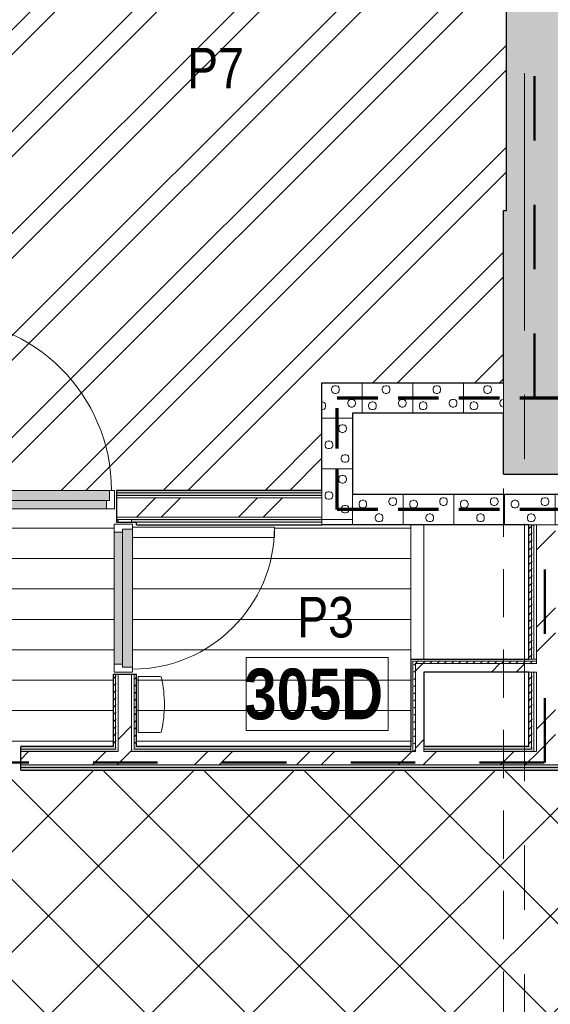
# Model space of a CAD drawing. Header units: millimetres. Extents: x -2764 to 55441, y -2158 to 22251.
# Tile 33 of 70: x 9512 to 12127, y 10702 to 15558. Entities that reach past the tile are written whole.
import ezdxf

# ---------------------------------------------------------------- set-up
doc = ezdxf.new("R2010")
doc.units = ezdxf.units.MM
for name, pattern in [('Dash', [635, 317.5, -317.5]), ('EST_Dash_2_1_', [300, 200, -100]), ('Grid Line 1_2_', [2222.5, 1270, -317.5, 317.5, -317.5]), ('Overhead', [396.875, 238.125, -158.75])]:
    doc.linetypes.add(name, pattern=pattern)
for name, color, linetype, lineweight in [('_Overhead_', 7, 'Overhead', 9), ('Common Edges', 7, 'Continuous', 9), ('Cut Pattern-3', 7, 'Continuous', 9), ('Doors', 7, 'Continuous', 9), ('Doors-2', 7, 'Continuous', 18), ('Generic Models', 7, 'Continuous', 9), ('Grids-1', 7, 'Grid Line 1_2_', 9), ('Plan Swing', 7, 'Continuous', 9), ('Room Tags', 7, 'Continuous', 9), ('Walls', 7, 'Continuous', 9), ('Walls-1', 7, 'Continuous', 25)]:
    doc.layers.add(name, color=color, linetype=linetype, lineweight=lineweight)
for name, color, linetype, lineweight, true_color in [('_Tuletõkketsoon', 1, 'Dash', 50, 0xff0000), ('Color Fill-2', 9, 'Continuous', 9, 0x808080), ('Color Fill-3', 7, 'Continuous', 9, 0xc0c040), ('Color Fill-4', 7, 'Continuous', 9, 0xab8450), ('Cut Pattern-1', 7, 'Continuous', 25, 0x787878), ('Cut Pattern-2', 7, 'Continuous', 9, 0x787878), ('Doors-1', 7, 'Continuous', 9, 0x7da2b7), ('Doors-3', 7, 'Continuous', 9, 0x646464), ('Room Tags-1', 7, 'Continuous', 9, 0x800000), ('SMA_Tuletõkkesektsioon', 1, 'EST_Dash_2_1_', 70, 0xff0000)]:
    doc.layers.add(name, color=color, linetype=linetype, lineweight=lineweight, true_color=true_color)
doc.styles.add('Swis721 Cn BT_1', font='swissc.ttf', dxfattribs={"height": 200})
doc.styles.add('Swis721 Cn BT_B', font='swisscb.ttf', dxfattribs={"height": 250})
pattern_1 = [(45, (0, 0), (0, 35.35534), [25, -25])]
pattern_2 = [(45, (0, 0), (-251.447, 251.447), []), (45, (0, 381), (-251.447, 251.447), [])]
pattern_3 = [(0, (0, 0), (0, 150), [])]

# ---------------------------------------------------------------- blocks, each defined once
blk = doc.blocks.new('SMA_D01_ 1-poolne - SU-P-10- 900x2100 3 korrus-2368595-3 Korruse põrandate  plaan')
at = {"layer": 'Doors-1'}
for points in [[(-175.3, 5.5), (-400, 5.5), (-400, -34.5), (400, -34.5), (400, 5.5), (375, 5.5)], [(-277.2, -34.5), (-415, -34.5), (-415, -84.5), (415, -84.5), (415, -34.5), (-175.3, -34.5)]]:
    blk.add_hatch(color=256, dxfattribs=at).paths.add_polyline_path(points, flags=0)
at = {"layer": 'Doors'}
for p, q in [((-400, 5.5), (400, 5.5)), ((400, -34.5), (-400, -34.5)), ((-415, -84.5), (375, -84.5))]:
    blk.add_line(p, q, dxfattribs=at)
at = {"layer": 'Doors-2'}
for p, q in [((-440, -84.5), (-440, 5.5)), ((-440, 5.5), (-400, 5.5)), ((-400, 5.5), (-400, -34.5)), ((400, -34.5), (400, 5.5)), ((400, 5.5), (440, 5.5)), ((440, 5.5), (440, -84.5)), ((-415, -34.5), (-415, -84.5)), ((-400, -34.5), (-415, -34.5)), ((415, -34.5), (400, -34.5)), ((415, -84.5), (415, -34.5)), ((-415, -84.5), (-440, -84.5)), ((375, -84.5), (425, -84.5)), ((375, -934.5), (375, -84.5)), ((425, -84.5), (425, -934.5)), ((440, -84.5), (425, -84.5)), ((425, -934.5), (375, -934.5))]:
    blk.add_line(p, q, dxfattribs=at)
at = {"layer": 'Plan Swing'}
blk.add_arc((425, -84.5), 850, 180, 270, dxfattribs=at)
blk = doc.blocks.new('SMA_D01_ 1-poolne - SU-P-04 - 750x2100-1929738-3 Korruse põrandate  plaan')
at = {"layer": 'Doors-3'}
for points in [[(325, 52), (-325, 52), (-325, 12), (325, 12)], [(340, -38), (340, 12), (-340, 12), (-340, -38), (325, -38)]]:
    blk.add_hatch(color=256, dxfattribs=at).paths.add_polyline_path(points, flags=0)
at = {"layer": 'Doors'}
for p, q in [((-325, 52), (325, 52)), ((325, 12), (-325, 12)), ((-340, -38), (300, -38))]:
    blk.add_line(p, q, dxfattribs=at)
at = {"layer": 'Doors-2'}
for p, q in [((-365, -38), (-365, 52)), ((-365, 52), (-325, 52)), ((-325, 52), (-325, 12)), ((325, 12), (325, 52)), ((325, 52), (365, 52)), ((365, 52), (365, -38)), ((-340, 12), (-340, -38)), ((-325, 12), (-340, 12)), ((340, 12), (325, 12)), ((340, -38), (340, 12)), ((-340, -38), (-365, -38)), ((300, -38), (350, -38)), ((300, -738), (300, -38)), ((350, -38), (350, -738)), ((365, -38), (350, -38)), ((350, -738), (300, -738))]:
    blk.add_line(p, q, dxfattribs=at)
at = {"layer": 'Plan Swing'}
blk.add_arc((350, -38), 700, 180, 270, dxfattribs=at)
blk = doc.blocks.new('Mediclinics_Steel paper towel CZ folds dispenser_DT0106x - DT0106C-1389350-3 Korruse põrandate  plaan')
at = {"layer": 'Generic Models'}
for p, q in [((10095, 12180.1), (10095, 12315.6)), ((10204.4, 12317.6), (10097, 12317.6)), ((10095, 12180.1), (10095, 12044.6)), ((10204.4, 12042.6), (10097, 12042.6))]:
    blk.add_line(p, q, dxfattribs=at)
for centre, radius, start, end in [((10097, 12315.6), 2, 90, 180), ((10204.4, 12310.6), 7, 11.8922, 90), ((9584.5, 12180.1), 640.5, 0.0044, 11.8922), ((9584.5, 12180.2), 640.5, 348.1078, 359.9956), ((10097, 12044.6), 2, 180, 270), ((10204.4, 12049.6), 7, 270, 348.1078)]:
    blk.add_arc(centre, radius, start, end, dxfattribs=at)
blk = doc.blocks.new('1_0 Room Tag - 2_5mm Nr-411650-3 Korruse põrandate  plaan')
at = {"layer": 'Room Tags'}
for p, q in [((3.5, 1.8), (-3.5, 1.8)), ((-3.5, 1.8), (-3.5, -1.8)), ((3.5, 1.8), (3.5, -1.8)), ((3.5, -1.8), (-3.5, -1.8))]:
    blk.add_line(p, q, dxfattribs=at)

msp = doc.modelspace()

# ---------------------------------------------------------------- hatches: boundary and pattern name
at = {"layer": 'Color Fill-2'}
h = msp.add_hatch(dxfattribs=at)
h.set_pattern_fill('FP_38', color=256, style=0, pattern_type=2)
h.set_pattern_definition(pattern_3)
h.paths.add_polyline_path([(8526.8, 11915.1), (8526.8, 11947.1), (9506.8, 11947.1), (9506.8, 11915.1), (9516.8, 11915.1), (9516.8, 11973.1), (9971.8, 11973.1), (9971.8, 12329.6), (10029.8, 12329.6), (10029.8, 12339.6), (9977.8, 12339.6), (9977.8, 13069.6), (10029.8, 13069.6), (10029.8, 13079.6), (9989.3, 13079.6), (9989.3, 13151.6), (9979.3, 13151.6), (9979.3, 13146.1), (9099.3, 13146.1), (9099.3, 13151.6), (9089.3, 13151.6), (9089.3, 13067.1), (8945.3, 13067.1), (8945.3, 13151.6), (8935.3, 13151.6), (8934.6, 13146.1), (8055.3, 13146.1), (8055.3, 13151.6), (8045.3, 13151.6), (8045.3, 13079.6), (7994.8, 13079.6), (7995, 13069.6), (8046.8, 13069.6), (8046.8, 12339.6), (7994.8, 12339.6), (7994.8, 12329.6), (8052.8, 12329.6), (8052.8, 11973.1), (8516.8, 11973.1), (8516.8, 11915.1)], flags=0)
h = msp.add_hatch(dxfattribs=at)
h.set_pattern_fill('FP_38', color=256, style=0, pattern_type=2)
h.set_pattern_definition(pattern_3)
h.paths.add_polyline_path([(10087.8, 11973.1), (11439.5, 11973.1), (11439.5, 13067.1), (10087.8, 13067.1), (10087.8, 13079.6), (10029.8, 13079.6), (10029.8, 13069.6), (10067.8, 13069.6), (10067.8, 13054.6), (10767.8, 13054.6), (10767.8, 13004.6), (10067.8, 13004.6), (10067.8, 12339.6), (10029.8, 12339.6), (10029.8, 12329.6), (10087.8, 12329.6), (10087.8, 11983.1)], flags=0)
at = {"layer": 'Color Fill-3'}
h = msp.add_hatch(dxfattribs=at)
h.set_pattern_fill('FP_3', color=256, style=0, pattern_type=2)
h.set_pattern_definition(pattern_2)
h.paths.add_polyline_path([(9099.3, 13151.6), (9099.3, 13236.1), (9089.3, 13236.1), (9089.3, 13151.6)], flags=0)
h.paths.add_polyline_path([(9979.3, 13151.6), (9989.3, 13151.6), (9989.3, 13236.1), (11001.8, 13236.1), (11001.8, 13767.1), (11896.3, 13767.1), (11896.3, 14616.3), (11911.8, 14616.3), (11911.8, 17811.9), (9101.8, 17811.9), (9101.8, 13236.1), (9114.3, 13236.1), (9114.3, 14086.1), (9164.3, 14086.1), (9164.3, 13236.1), (9979.3, 13236.1), (9979.3, 13186.1)], flags=0)
at = {"layer": 'Color Fill-4'}
h = msp.add_hatch(dxfattribs=at)
h.set_pattern_fill('FP_39', color=256, style=0, pattern_type=2)
h.set_pattern_definition([(45, (0, 0), (-247.4874, 247.4874), []), (135, (0, 0), (-247.4874, -247.4874), [])])
h.paths.add_polyline_path([(15197.2, 10554.1), (15197.2, 10586.1), (16377.2, 10586.1), (16377.2, 10554.1), (16387.1, 10554.1), (16387.2, 10612.1), (18011.7, 10612.1), (18011.7, 10627.1), (20544, 10626.6), (20544, 10569.1), (20554, 10569.1), (20554, 10601.1), (21534, 10601.1), (21534, 10569.1), (21544, 10569.1), (21544, 10627.1), (23863.1, 10627.1), (24023.1, 10577.1), (29866, 10577.1), (29866, 10579.1), (30016, 10579.1), (30015.7, 11824.1), (29866, 11824.1), (29866, 11857.1), (27555.8, 11857.6), (27555.8, 11915.1), (27545.8, 11915.1), (27545.8, 11857.1), (27530.8, 11857.1), (27530.8, 10907.1), (27480.8, 10907.1), (27480.8, 11857.1), (26565.8, 11857.1), (26565.8, 11915.1), (26555.8, 11915.1), (26555.8, 11857.1), (21544, 11857.1), (21544, 11915.1), (21534, 11915.1), (21534, 11883.1), (20554, 11883.1), (20554, 11915.1), (20544, 11915.1), (20544, 11857.1), (15551.7, 11857.1), (15551.7, 11915.1), (15541.7, 11915.1), (15541.7, 11883.1), (14561.7, 11883.8), (14561.7, 11915.1), (14551.7, 11915.1), (14551.7, 11857.1), (9516.8, 11857.1), (9516.8, 11915.1), (9506.8, 11915.1), (9506.8, 11857.1), (8591.8, 11857.1), (8591.8, 10907.1), (8541.8, 10907.1), (8541.8, 11857.1), (8526.8, 11857.1), (8526.8, 11915.1), (8516.8, 11915.1), (8516.8, 11857.1), (5863.8, 11857.1), (5863.8, 10657.1), (12150.5, 10657.1), (12150.5, 10612.1), (15187.2, 10612.1), (15187.2, 10554.1)], flags=0)
at = {"layer": 'Cut Pattern-1'}
for points in [[(12211.8, 14616.3), (12211.8, 17811.9), (11911.8, 17811.9), (11911.8, 14616.3)], [(12306.3, 13316.3), (12306.3, 14616.3), (11896.3, 14616.3), (11896.3, 13316.3), (12190.5, 13316.3)]]:
    msp.add_hatch(color=256, dxfattribs=at).paths.add_polyline_path(points, flags=0)
at = {"layer": 'Cut Pattern-2'}
h = msp.add_hatch(dxfattribs=at)
h.set_pattern_fill('FP_3', color=256, style=0, pattern_type=2)
h.set_pattern_definition(pattern_2)
h.paths.add_polyline_path([(11001.8, 13104.1), (11001.8, 13199.1), (9989.3, 13199.1), (9989.3, 13104.1), (10851, 13104.1)], flags=0)
h.paths.add_polyline_path([(8945.3, 13104.1), (9089.3, 13104.1), (9089.3, 13199.1), (8945.3, 13199.1), (8945.3, 13138.3)], flags=0)
h.paths.add_polyline_path([(8045.3, 13104.1), (8045.3, 13199.1), (6388.1, 13199.1), (6388.1, 13104.1), (7103.9, 13104.1)], flags=0)
h = msp.add_hatch(dxfattribs=at)
h.set_pattern_fill('FP_3', color=256, style=0, pattern_type=2)
h.set_pattern_definition(pattern_2)
h.paths.add_polyline_path([(10062.8, 11948.1), (10062.8, 12329.6), (9996.8, 12329.6), (9996.8, 11948.1)], flags=0)
h.paths.add_polyline_path([(10004.6, 13079.6), (10062.8, 13079.6), (10062.8, 13092.1), (9996.8, 13092.1), (9996.8, 13079.6)], flags=0)
h = msp.add_hatch(dxfattribs=at)
h.set_pattern_fill('FP_3', color=256, style=0, pattern_type=2)
h.set_pattern_definition(pattern_2)
h.paths.add_polyline_path([(12058.5, 11948.1), (12153.5, 11948.1), (12153.5, 13067.1), (12058.5, 13067.1), (12058.5, 11950.7)], flags=0)
h = msp.add_hatch(dxfattribs=at)
h.set_pattern_fill('FP_3', color=256, style=0, pattern_type=2)
h.set_pattern_definition(pattern_2)
h.paths.add_polyline_path([(11504, 11948.1), (11504, 12382.1), (11462, 12382.1), (11462, 11948.1), (11489.8, 11948.1)], flags=0)
h = msp.add_hatch(dxfattribs=at)
h.set_pattern_fill('FP_3', color=256, style=0, pattern_type=2)
h.set_pattern_definition(pattern_2)
h.paths.add_polyline_path([(12046.5, 12340.1), (12058.5, 12340.1), (12058.5, 12382.1), (11504, 12382.1), (11504, 12340.1), (12034, 12340.1)], flags=0)
h = msp.add_hatch(dxfattribs=at)
h.set_pattern_fill('FP_3', color=256, style=0, pattern_type=2)
h.set_pattern_definition(pattern_2)
h.paths.add_polyline_path([(17951.7, 11882.1), (18054.5, 11882.1), (18054.5, 11948.1), (15551.7, 11948.1), (15551.7, 11882.1), (17239.2, 11882.1)], flags=0)
h.paths.add_polyline_path([(12656.8, 11882.1), (14551.7, 11882.1), (14551.7, 11948.1), (9516.8, 11948.1), (9516.8, 11882.1), (12653.5, 11882.1)], flags=0)
h.paths.add_polyline_path([(6654.9, 11882.1), (8516.8, 11882.1), (8516.8, 11948.1), (6388.1, 11948.1), (6388.1, 11882.1), (6654.5, 11882.1)], flags=0)
at = {"layer": 'Cut Pattern-3'}
h = msp.add_hatch(dxfattribs=at)
h.set_pattern_fill('FP_7', color=256, angle=-135, style=0, pattern_type=2)
h.set_pattern_definition([(45, (11551.53, 13744.6), (1e-13, 250), [7.07, -346.48]), (315, (11579.03, 13749.6), (1e-13, 250), [7.07, -346.48]), (90, (11549.03, 13729.6), (-250, 1e-13), [7.5, -242.5]), (71.565, (11549.03, 13737.11), (0.0002, 250), [7.906, -782.664]), (288.435, (11584.03, 13744.61), (-0.0002, 250), [7.906, -782.664]), (270, (11586.53, 13737.1), (250, -1e-13), [7.5, -242.5]), (251.565, (11586.53, 13729.606), (0.0002, 250), [7.906, -782.664]), (225, (11584.03, 13722.1), (1e-13, 250), [7.07, -346.48]), (161.565, (11564.03, 13714.61), (-1000, 250.001), [7.906, -782.664]), (135, (11556.53, 13717.1), (1e-13, 250), [7.07, -346.48]), (108.435, (11551.53, 13722.11), (-0.0002, 250), [7.906, -782.664]), (180, (11571.53, 13714.6), (-2e-13, -250), [7.5, -242.5]), (198.435, (11579.03, 13717.11), (-1000, -250.001), [7.906, -782.664]), (0, (11496.53, 13672.1), (1e-13, 250), [7.5, -242.5]), (90, (11481.53, 13649.6), (-250, 1e-13), [7.5, -242.5]), (71.565, (11481.53, 13657.106), (0.0002, 250), [7.906, -782.664]), (45, (11484.03, 13664.6), (1e-13, 250), [7.07, -346.48]), (315, (11511.53, 13669.6), (1e-13, 250), [7.07, -346.48]), (288.435, (11516.53, 13664.606), (-0.0002, 250), [7.906, -782.664]), (270, (11519.03, 13657.1), (250, -1e-13), [7.5, -242.5]), (251.565, (11519.03, 13649.61), (0.0002, 250), [7.906, -782.664]), (225, (11516.53, 13642.1), (1e-13, 250), [7.07, -346.48]), (161.565, (11496.53, 13634.61), (-1000, 250.001), [7.906, -782.664]), (135, (11489.03, 13637.1), (1e-13, 250), [7.07, -346.48]), (108.435, (11484.03, 13642.11), (-0.0002, 250), [7.906, -782.664]), (180, (11504.03, 13634.6), (-2e-13, -250), [7.5, -242.5]), (198.435, (11511.53, 13637.106), (-1000, -250.001), [7.906, -782.664]), (18.435, (11489.03, 13669.61), (500, 250.001), [7.906, -782.664]), (341.565, (11504.03, 13672.11), (499.999, -250), [7.906, -782.664]), (0, (11644.03, 13684.6), (1e-13, 250), [7.5, -242.5]), (90, (11629.03, 13662.1), (-250, 1e-13), [7.5, -242.5]), (71.565, (11629.03, 13669.606), (0.0002, 250), [7.906, -782.664]), (45, (11631.53, 13677.1), (1e-13, 250), [7.07, -346.48]), (315, (11659.03, 13682.1), (1e-13, 250), [7.07, -346.48]), (288.435, (11664.03, 13677.11), (-0.0002, 250), [7.906, -782.664]), (270, (11666.53, 13669.6), (250, -1e-13), [7.5, -242.5]), (251.565, (11666.53, 13662.11), (0.0002, 250), [7.906, -782.664]), (225, (11664.03, 13654.6), (1e-13, 250), [7.07, -346.48]), (161.565, (11644.03, 13647.106), (-1000, 250.001), [7.906, -782.664]), (135, (11636.53, 13649.6), (1e-13, 250), [7.07, -346.48]), (108.435, (11631.53, 13654.61), (-0.0002, 250), [7.906, -782.664]), (180, (11651.53, 13647.1), (-2e-13, -250), [7.5, -242.5]), (198.435, (11659.03, 13649.61), (-1000, -250.001), [7.906, -782.664]), (18.435, (11636.53, 13682.11), (500, 250.001), [7.906, -782.664]), (341.565, (11651.53, 13684.61), (500, -250.001), [7.906, -782.664]), (0, (11564.03, 13752.1), (1e-13, 250), [7.5, -242.5]), (18.435, (11556.53, 13749.61), (499.999, 250), [7.906, -782.664]), (341.565, (11571.53, 13752.11), (500, -250.001), [7.906, -782.664]), (0, (11511.53, 13842.1), (1e-13, 250), [7.5, -242.5]), (90, (11496.53, 13819.6), (-250, 1e-13), [7.5, -242.5]), (71.565, (11496.53, 13827.11), (0.0002, 250), [7.906, -782.664]), (45, (11499.03, 13834.6), (1e-13, 250), [7.07, -346.48]), (315, (11526.53, 13839.6), (1e-13, 250), [7.07, -346.48]), (288.435, (11531.53, 13834.606), (-0.0002, 250), [7.906, -782.664]), (270, (11534.03, 13827.1), (250, -1e-13), [7.5, -242.5]), (251.565, (11534.03, 13819.606), (0.0002, 250), [7.906, -782.664]), (225, (11531.53, 13812.1), (1e-13, 250), [7.07, -346.48]), (161.565, (11511.53, 13804.606), (-1000, 250.001), [7.906, -782.664]), (135, (11504.03, 13807.1), (1e-13, 250), [7.07, -346.48]), (108.435, (11499.03, 13812.106), (-0.0002, 250), [7.906, -782.664]), (180, (11519.03, 13804.6), (-2e-13, -250), [7.5, -242.5]), (198.435, (11526.53, 13807.11), (-1000, -250.001), [7.906, -782.664]), (18.435, (11504.03, 13839.606), (500, 250.001), [7.906, -782.664]), (341.565, (11519.03, 13842.11), (499.999, -250), [7.906, -782.664]), (0, (11619.03, 13822.1), (1e-13, 250), [7.5, -242.5]), (90, (11604.03, 13799.6), (-250, 1e-13), [7.5, -242.5]), (71.565, (11604.03, 13807.11), (0.0002, 250), [7.906, -782.664]), (45, (11606.53, 13814.6), (1e-13, 250), [7.07, -346.48]), (315, (11634.03, 13819.6), (1e-13, 250), [7.07, -346.48]), (288.435, (11639.03, 13814.606), (-0.0002, 250), [7.906, -782.664]), (270, (11641.53, 13807.1), (250, -1e-13), [7.5, -242.5]), (251.565, (11641.53, 13799.606), (0.0002, 250), [7.906, -782.664]), (225, (11639.03, 13792.1), (1e-13, 250), [7.07, -346.48]), (161.565, (11619.03, 13784.61), (-1000, 250.001), [7.906, -782.664]), (135, (11611.53, 13787.1), (1e-13, 250), [7.07, -346.48]), (108.435, (11606.53, 13792.106), (-0.0002, 250), [7.906, -782.664]), (180, (11626.53, 13784.6), (-2e-13, -250), [7.5, -242.5]), (198.435, (11634.03, 13787.106), (-1000, -250.001), [7.906, -782.664]), (18.435, (11611.53, 13819.606), (499.999, 250), [7.906, -782.664]), (341.565, (11626.53, 13822.105), (500, -250.001), [7.906, -782.664]), (90, (11449.03, 13617.1), (-250, 1e-13), [])])
h.paths.add_polyline_path([(11896.3, 13617.1), (11896.3, 13767.1), (11001.8, 13767.1), (11001.8, 13617.1), (11151.8, 13617.1)], flags=0)
h = msp.add_hatch(dxfattribs=at)
h.set_pattern_fill('FP_8', color=256, angle=225, style=0, pattern_type=2)
h.set_pattern_definition([(135, (11024.27, 13444.6), (-250, 4e-14), [7.07, -346.48]), (45, (11019.27, 13472.1), (-250, 0), [7.07, -346.48]), (180, (11039.27, 13442.1), (-3e-14, -250), [7.5, -242.5]), (161.565, (11031.774, 13442.11), (-250, 0.0002), [7.906, -782.664]), (18.435, (11024.274, 13477.106), (-250, -0.0002), [7.906, -782.664]), (0, (11031.77, 13479.6), (0, 250), [7.5, -242.5]), (341.565, (11039.274, 13479.606), (-250, 0.0002), [7.906, -782.664]), (315, (11046.77, 13477.1), (-250, 0), [7.07, -346.48]), (251.565, (11054.27, 13457.11), (-250, -1000), [7.906, -782.664]), (225, (11051.77, 13449.6), (-250, -4e-14), [7.07, -346.48]), (198.435, (11046.774, 13444.606), (-250, -0.0002), [7.906, -782.664]), (270, (11054.27, 13464.6), (250, 3e-14), [7.5, -242.5]), (288.435, (11051.774, 13472.106), (250.001, -1000), [7.906, -782.664]), (90, (11096.77, 13389.6), (-250, 1e-14), [7.5, -242.5]), (180, (11119.27, 13374.6), (-3e-14, -250), [7.5, -242.5]), (161.565, (11111.77, 13374.606), (-250, 0.0002), [7.906, -782.664]), (135, (11104.27, 13377.1), (-250, 4e-14), [7.07, -346.48]), (45, (11099.27, 13404.6), (-250, 0), [7.07, -346.48]), (18.435, (11104.274, 13409.61), (-250, -0.0002), [7.906, -782.664]), (0, (11111.77, 13412.1), (0, 250), [7.5, -242.5]), (341.565, (11119.27, 13412.106), (-250, 0.0002), [7.906, -782.664]), (315, (11126.77, 13409.6), (-250, 0), [7.07, -346.48]), (251.565, (11134.27, 13389.61), (-250, -1000), [7.906, -782.664]), (225, (11131.77, 13382.1), (-250, -4e-14), [7.07, -346.48]), (198.435, (11126.774, 13377.11), (-250, -0.0002), [7.906, -782.664]), (270, (11134.27, 13397.1), (250, 3e-14), [7.5, -242.5]), (288.435, (11131.774, 13404.61), (250, -1000), [7.906, -782.664]), (108.435, (11099.274, 13382.11), (-250, 500), [7.906, -782.664]), (71.565, (11096.775, 13397.106), (250, 500), [7.906, -782.664]), (90, (11084.27, 13537.1), (-250, 1e-14), [7.5, -242.5]), (180, (11106.77, 13522.1), (-3e-14, -250), [7.5, -242.5]), (161.565, (11099.274, 13522.11), (-250, 0.0002), [7.906, -782.664]), (135, (11091.77, 13524.6), (-250, 4e-14), [7.07, -346.48]), (45, (11086.77, 13552.1), (-250, 0), [7.07, -346.48]), (18.435, (11091.77, 13557.106), (-250, -0.0002), [7.906, -782.664]), (0, (11099.27, 13559.6), (0, 250), [7.5, -242.5]), (341.565, (11106.774, 13559.61), (-250, 0.0002), [7.906, -782.664]), (315, (11114.27, 13557.1), (-250, 0), [7.07, -346.48]), (251.565, (11121.77, 13537.11), (-250.001, -1000), [7.906, -782.664]), (225, (11119.27, 13529.6), (-250, -4e-14), [7.07, -346.48]), (198.435, (11114.274, 13524.606), (-250, -0.0002), [7.906, -782.664]), (270, (11121.77, 13544.6), (250, 3e-14), [7.5, -242.5]), (288.435, (11119.27, 13552.106), (250.001, -1000), [7.906, -782.664]), (108.435, (11086.77, 13529.606), (-250, 499.999), [7.906, -782.664]), (71.565, (11084.27, 13544.61), (250, 499.999), [7.906, -782.664]), (90, (11016.77, 13457.1), (-250, 1e-14), [7.5, -242.5]), (108.435, (11019.274, 13449.606), (-250, 499.999), [7.906, -782.664]), (71.565, (11016.77, 13464.61), (250, 499.999), [7.906, -782.664]), (90, (10926.77, 13404.6), (-250, 1e-14), [7.5, -242.5]), (180, (10949.27, 13389.6), (-3e-14, -250), [7.5, -242.5]), (161.565, (10941.77, 13389.61), (-250, 0.0002), [7.906, -782.664]), (135, (10934.27, 13392.1), (-250, 4e-14), [7.07, -346.48]), (45, (10929.27, 13419.6), (-250, 0), [7.07, -346.48]), (18.435, (10934.27, 13424.61), (-250, -0.0002), [7.906, -782.664]), (0, (10941.77, 13427.1), (0, 250), [7.5, -242.5]), (341.565, (10949.274, 13427.11), (-250, 0.0002), [7.906, -782.664]), (315, (10956.77, 13424.6), (-250, 0), [7.07, -346.48]), (251.565, (10964.274, 13404.606), (-250, -1000), [7.906, -782.664]), (225, (10961.77, 13397.1), (-250, -4e-14), [7.07, -346.48]), (198.435, (10956.77, 13392.106), (-250, -0.0002), [7.906, -782.664]), (270, (10964.27, 13412.1), (250, 3e-14), [7.5, -242.5]), (288.435, (10961.77, 13419.61), (250, -1000), [7.906, -782.664]), (108.435, (10929.27, 13397.106), (-250, 499.999), [7.906, -782.664]), (71.565, (10926.774, 13412.106), (250, 499.999), [7.906, -782.664]), (90, (10946.77, 13512.1), (-250, 1e-14), [7.5, -242.5]), (180, (10969.27, 13497.1), (-3e-14, -250), [7.5, -242.5]), (161.565, (10961.77, 13497.11), (-250, 0.0002), [7.906, -782.664]), (135, (10954.27, 13499.6), (-250, 4e-14), [7.07, -346.48]), (45, (10949.27, 13527.1), (-250, 0), [7.07, -346.48]), (18.435, (10954.27, 13532.11), (-250, -0.0002), [7.906, -782.664]), (0, (10961.77, 13534.6), (0, 250), [7.5, -242.5]), (341.565, (10969.274, 13534.61), (-250, 0.0002), [7.906, -782.664]), (315, (10976.77, 13532.1), (-250, 0), [7.07, -346.48]), (251.565, (10984.27, 13512.106), (-250.001, -1000), [7.906, -782.664]), (225, (10981.77, 13504.6), (-250, -4e-14), [7.07, -346.48]), (198.435, (10976.77, 13499.61), (-250, -0.0002), [7.906, -782.664]), (270, (10984.27, 13519.6), (250, 3e-14), [7.5, -242.5]), (288.435, (10981.77, 13527.11), (250.001, -1000), [7.906, -782.664]), (108.435, (10949.27, 13504.606), (-250, 500), [7.906, -782.664]), (71.565, (10946.77, 13519.606), (250.001, 500), [7.906, -782.664]), (180, (11151.77, 13342.1), (-3e-14, -250), [])])
h.paths.add_polyline_path([(11001.8, 13067.1), (11151.8, 13067.1), (11151.8, 13617.1), (11001.8, 13617.1), (11001.8, 13079.6)], flags=0)
h = msp.add_hatch(dxfattribs=at)
h.set_pattern_fill('FP_1', color=256, style=0, pattern_type=2)
h.set_pattern_definition(pattern_1)
h.paths.add_polyline_path([(10851, 13223.6), (11001.8, 13223.6), (11001.8, 13236.1), (9989.3, 13236.1), (9989.3, 13223.6)], flags=0)
h.paths.add_polyline_path([(8957.8, 13223.6), (8969.8, 13223.6), (8969.8, 13236.1), (8945.3, 13236.1), (8945.3, 13223.6)], flags=0)
h.paths.add_polyline_path([(9076.8, 13223.6), (9089.3, 13223.6), (9089.3, 13236.1), (9064.8, 13236.1), (9064.8, 13223.6)], flags=0)
h.paths.add_polyline_path([(8045.3, 13223.6), (8045.3, 13236.1), (6388.1, 13236.1), (6388.1, 13223.6), (7147.9, 13223.6)], flags=0)
h = msp.add_hatch(dxfattribs=at)
h.set_pattern_fill('FP_1', color=256, style=0, pattern_type=2)
h.set_pattern_definition(pattern_1)
h.paths.add_polyline_path([(9989.3, 13211.1), (11001.8, 13211.1), (11001.8, 13223.6), (9989.3, 13223.6)], flags=0)
h.paths.add_polyline_path([(9089.3, 13211.1), (9089.3, 13223.6), (9064.8, 13223.6), (9064.8, 13211.1), (9076.8, 13211.1)], flags=0)
h.paths.add_polyline_path([(8957.8, 13211.1), (8969.8, 13211.1), (8969.8, 13223.6), (8945.3, 13223.6), (8945.3, 13211.1)], flags=0)
h.paths.add_polyline_path([(7143.3, 13211.1), (8045.3, 13211.1), (8045.3, 13223.6), (6388.1, 13223.6), (6388.1, 13211.1), (7142.4, 13211.1)], flags=0)
h = msp.add_hatch(dxfattribs=at)
h.set_pattern_fill('FP_9', color=256, angle=-135, style=0, pattern_type=2)
h.set_pattern_definition([(225, (12049.27, 13089.6), (9e-13, -250), [7.07, -346.48]), (135, (12021.77, 13084.6), (9e-13, -250), [7.07, -346.48]), (270, (12051.77, 13104.6), (250, 9e-13), [7.5, -242.5]), (251.565, (12051.775, 13097.11), (-0.0002, -250), [7.906, -782.664]), (108.435, (12016.774, 13089.61), (0.0002, -250), [7.906, -782.664]), (90, (12014.27, 13097.1), (-250, -9e-13), [7.5, -242.5]), (71.565, (12014.27, 13104.606), (-0.0002, -250), [7.906, -782.664]), (45, (12016.77, 13112.1), (9e-13, -250), [7.07, -346.48]), (341.565, (12036.774, 13119.61), (999.9996, -250.001), [7.906, -782.664]), (315, (12044.27, 13117.1), (9e-13, -250), [7.07, -346.48]), (288.435, (12049.27, 13112.106), (0.0002, -250), [7.906, -782.664]), (2e-13, (12029.27, 13119.6), (-9e-13, 250), [7.5, -242.5]), (18.435, (12021.774, 13117.11), (999.9996, 250.001), [7.906, -782.664]), (180, (12104.27, 13162.1), (9e-13, -250), [7.5, -242.5]), (270, (12119.27, 13184.6), (250, 9e-13), [7.5, -242.5]), (251.565, (12119.274, 13177.106), (-0.0002, -250), [7.906, -782.664]), (225, (12116.77, 13169.6), (9e-13, -250), [7.07, -346.48]), (135, (12089.27, 13164.6), (9e-13, -250), [7.07, -346.48]), (108.435, (12084.27, 13169.61), (0.0002, -250), [7.906, -782.664]), (90, (12081.77, 13177.1), (-250, -9e-13), [7.5, -242.5]), (71.565, (12081.774, 13184.61), (-0.0002, -250), [7.906, -782.664]), (45, (12084.27, 13192.1), (9e-13, -250), [7.07, -346.48]), (341.565, (12104.27, 13199.61), (999.9996, -250.001), [7.906, -782.664]), (315, (12111.77, 13197.1), (9e-13, -250), [7.07, -346.48]), (288.435, (12116.77, 13192.11), (0.0002, -250), [7.906, -782.664]), (2e-13, (12096.77, 13199.6), (-9e-13, 250), [7.5, -242.5]), (18.435, (12089.27, 13197.11), (999.9996, 250.001), [7.906, -782.664]), (198.435, (12111.774, 13164.61), (-500, -250.0006), [7.906, -782.664]), (161.565, (12096.77, 13162.11), (-499.999, 250.0003), [7.906, -782.664]), (180, (11956.77, 13149.6), (9e-13, -250), [7.5, -242.5]), (270, (11971.77, 13172.1), (250, 9e-13), [7.5, -242.5]), (251.565, (11971.77, 13164.61), (-0.0002, -250), [7.906, -782.664]), (225, (11969.27, 13157.1), (9e-13, -250), [7.07, -346.48]), (135, (11941.77, 13152.1), (9e-13, -250), [7.07, -346.482]), (108.435, (11936.774, 13157.11), (0.0002, -250), [7.906, -782.664]), (90, (11934.27, 13164.6), (-250, -9e-13), [7.5, -242.5]), (71.565, (11934.275, 13172.106), (-0.0002, -250), [7.906, -782.664]), (45, (11936.77, 13179.6), (9e-13, -250), [7.07, -346.482]), (341.565, (11956.774, 13187.106), (999.9996, -250.001), [7.906, -782.664]), (315, (11964.27, 13184.6), (9e-13, -250), [7.07, -346.48]), (288.435, (11969.274, 13179.61), (0.0002, -250), [7.906, -782.664]), (2e-13, (11949.27, 13187.1), (-9e-13, 250), [7.5, -242.5]), (18.435, (11941.774, 13184.61), (999.9996, 250.001), [7.906, -782.664]), (198.435, (11964.274, 13152.11), (-500, -250.0006), [7.906, -782.664]), (161.565, (11949.27, 13149.606), (-500, 250.0006), [7.906, -782.664]), (180, (12036.77, 13082.1), (9e-13, -250), [7.5, -242.5]), (198.435, (12044.274, 13084.61), (-499.999, -250.0003), [7.906, -782.664]), (161.565, (12029.27, 13082.11), (-500, 250.0006), [7.906, -782.664]), (180, (12089.27, 12992.1), (9e-13, -250), [7.5, -242.5]), (270, (12104.27, 13014.6), (250, 9e-13), [7.5, -242.5]), (251.565, (12104.27, 13007.11), (-0.0002, -250), [7.906, -782.664]), (225, (12101.77, 12999.6), (9e-13, -250), [7.07, -346.48]), (135, (12074.27, 12994.6), (9e-13, -250), [7.07, -346.48]), (108.435, (12069.274, 12999.606), (0.0002, -250), [7.906, -782.664]), (90, (12066.77, 13007.1), (-250, -9e-13), [7.5, -242.5]), (71.565, (12066.77, 13014.61), (-0.0002, -250), [7.906, -782.664]), (45, (12069.27, 13022.1), (9e-13, -250), [7.07, -346.48]), (341.565, (12089.27, 13029.606), (999.9996, -250.001), [7.906, -782.664]), (315, (12096.77, 13027.1), (9e-13, -250), [7.07, -346.48]), (288.435, (12101.774, 13022.11), (0.0002, -250), [7.906, -782.664]), (2e-13, (12081.77, 13029.6), (-9e-13, 250), [7.5, -242.5]), (18.435, (12074.274, 13027.106), (999.9996, 250.001), [7.906, -782.664]), (198.435, (12096.774, 12994.606), (-499.999, -250.0003), [7.906, -782.664]), (161.565, (12081.774, 12992.11), (-499.999, 250.0003), [7.906, -782.664]), (180, (11981.77, 13012.1), (9e-13, -250), [7.5, -242.5]), (270, (11996.77, 13034.6), (250, 9e-13), [7.5, -242.5]), (251.565, (11996.77, 13027.106), (-0.0002, -250), [7.906, -782.664]), (225, (11994.27, 13019.6), (9e-13, -250), [7.07, -346.48]), (135, (11966.77, 13014.6), (9e-13, -250), [7.07, -346.48]), (108.435, (11961.774, 13019.606), (0.0002, -250), [7.906, -782.664]), (90, (11959.27, 13027.1), (-250, -9e-13), [7.5, -242.5]), (71.565, (11959.27, 13034.61), (-0.0002, -250), [7.906, -782.664]), (45, (11961.77, 13042.1), (9e-13, -250), [7.07, -346.48]), (341.565, (11981.775, 13049.61), (999.9996, -250.001), [7.906, -782.664]), (315, (11989.27, 13047.1), (9e-13, -250), [7.07, -346.48]), (288.435, (11994.274, 13042.106), (0.0002, -250), [7.906, -782.664]), (2e-13, (11974.27, 13049.6), (-9e-13, 250), [7.5, -242.5]), (18.435, (11966.77, 13047.106), (999.9996, 250.001), [7.906, -782.664]), (198.435, (11989.274, 13014.606), (-499.999, -250.0003), [7.906, -782.664]), (161.565, (11974.274, 13012.11), (-500, 250.0006), [7.906, -782.664]), (270, (12151.77, 13217.1), (250, 9e-13), [])])
h.paths.add_polyline_path([(13148.5, 13067.1), (13151.8, 13067.1), (13151.8, 13217.1), (11151.8, 13217.1), (11151.8, 13067.1), (13142, 13067.1)], flags=0)
h = msp.add_hatch(dxfattribs=at)
h.set_pattern_fill('FP_1', color=256, style=0, pattern_type=2)
h.set_pattern_definition(pattern_1)
h.paths.add_polyline_path([(10062.8, 13079.6), (11001.8, 13079.6), (11001.8, 13092.1), (10062.8, 13092.1)], flags=0)
h.paths.add_polyline_path([(9089.3, 13079.6), (9089.3, 13092.1), (8945.3, 13092.1), (8945.3, 13079.6)], flags=0)
h.paths.add_polyline_path([(8027.8, 13079.6), (8045.3, 13079.6), (8045.3, 13092.1), (8027.8, 13092.1)], flags=0)
h.paths.add_polyline_path([(6388.1, 13079.6), (7961.8, 13079.6), (7961.8, 13092.1), (6388.1, 13092.1)], flags=0)
h.paths.add_polyline_path([(9996.8, 13079.6), (9996.8, 13092.1), (9989.3, 13092.1), (9989.3, 13079.6)], flags=0)
h = msp.add_hatch(dxfattribs=at)
h.set_pattern_fill('FP_1', color=256, style=0, pattern_type=2)
h.set_pattern_definition(pattern_1)
h.paths.add_polyline_path([(12034, 11973.1), (12034, 12340.1), (12021.5, 12340.1), (12021.5, 11973.1)], flags=0)
h.paths.add_polyline_path([(12034, 12404.6), (12034, 13067.1), (12021.5, 13067.1), (12021.5, 12404.6)], flags=0)
h = msp.add_hatch(dxfattribs=at)
h.set_pattern_fill('FP_1', color=256, style=0, pattern_type=2)
h.set_pattern_definition(pattern_1)
h.paths.add_polyline_path([(12046.5, 11960.6), (12046.5, 12340.1), (12034, 12340.1), (12034, 11960.6)], flags=0)
h.paths.add_polyline_path([(12046.5, 12404.6), (12046.5, 13067.1), (12034, 13067.1), (12034, 12404.6)], flags=0)
h = msp.add_hatch(dxfattribs=at)
h.set_pattern_fill('FP_1', color=256, style=0, pattern_type=2)
h.set_pattern_definition(pattern_1)
h.paths.add_polyline_path([(11462, 11948.1), (11462, 12394.6), (11449.5, 12394.6), (11449.5, 11948.1)], flags=0)
h = msp.add_hatch(dxfattribs=at)
h.set_pattern_fill('FP_1', color=256, style=0, pattern_type=2)
h.set_pattern_definition(pattern_1)
h.paths.add_polyline_path([(11462, 12382.1), (12058.5, 12382.1), (12058.5, 12394.6), (11462, 12394.6)], flags=0)
h = msp.add_hatch(dxfattribs=at)
h.set_pattern_fill('FP_1', color=256, style=0, pattern_type=2)
h.set_pattern_definition(pattern_1)
h.paths.add_polyline_path([(9984.3, 11973.1), (9984.3, 12329.6), (9971.8, 12329.6), (9971.8, 11973.1)], flags=0)
h = msp.add_hatch(dxfattribs=at)
h.set_pattern_fill('FP_1', color=256, style=0, pattern_type=2)
h.set_pattern_definition(pattern_1)
h.paths.add_polyline_path([(9996.8, 11960.6), (9996.8, 12329.6), (9984.3, 12329.6), (9984.3, 11960.6)], flags=0)
h = msp.add_hatch(dxfattribs=at)
h.set_pattern_fill('FP_1', color=256, style=0, pattern_type=2)
h.set_pattern_definition(pattern_1)
h.paths.add_polyline_path([(10075.3, 11973.1), (10087.8, 11973.1), (10087.8, 12329.6), (10075.3, 12329.6), (10075.3, 12092.5)], flags=0)
h = msp.add_hatch(dxfattribs=at)
h.set_pattern_fill('FP_1', color=256, style=0, pattern_type=2)
h.set_pattern_definition(pattern_1)
h.paths.add_polyline_path([(17834.4, 11960.6), (17869.5, 11960.6), (17869.5, 11973.1), (16164.3, 11973.1), (16164.3, 11960.6), (17239.2, 11960.6)], flags=0)
h.paths.add_polyline_path([(15961.6, 11960.6), (16073.3, 11960.6), (16073.3, 11973.1), (15551.7, 11973.1), (15551.7, 11960.6)], flags=0)
h.paths.add_polyline_path([(13406.3, 11960.6), (14038.3, 11960.6), (14038.3, 11973.1), (12648.5, 11973.1), (12648.5, 11960.6), (13161.7, 11960.6)], flags=0)
h.paths.add_polyline_path([(14129.3, 11960.6), (14551.7, 11960.6), (14551.7, 11973.1), (14129.3, 11973.1)], flags=0)
h.paths.add_polyline_path([(11504, 11960.6), (12034, 11960.6), (12034, 11973.1), (11504, 11973.1)], flags=0)
h.paths.add_polyline_path([(12448.1, 11960.6), (12584, 11960.6), (12584, 11973.1), (12178, 11973.1), (12178, 11960.6)], flags=0)
h.paths.add_polyline_path([(10212.2, 11960.6), (11439.5, 11960.6), (11439.5, 11973.1), (10075.3, 11973.1), (10075.3, 11960.6)], flags=0)
h.paths.add_polyline_path([(9892.8, 11960.6), (9984.3, 11960.6), (9984.3, 11973.1), (9516.8, 11973.1), (9516.8, 11960.6), (9573.4, 11960.6)], flags=0)
h.paths.add_polyline_path([(6683.7, 11960.6), (7949.3, 11960.6), (7949.3, 11973.1), (6388.1, 11973.1), (6388.1, 11960.6), (6683.3, 11960.6)], flags=0)
h.paths.add_polyline_path([(8516.8, 11960.6), (8516.8, 11973.1), (8040.3, 11973.1), (8040.3, 11960.6), (8295.7, 11960.6)], flags=0)
h = msp.add_hatch(dxfattribs=at)
h.set_pattern_fill('FP_1', color=256, style=0, pattern_type=2)
h.set_pattern_definition(pattern_1)
h.paths.add_polyline_path([(17869.5, 11948.1), (17869.5, 11960.6), (16151.8, 11960.6), (16151.8, 11948.1), (17866.2, 11948.1)], flags=0)
h.paths.add_polyline_path([(15961.6, 11948.1), (16085.8, 11948.1), (16085.8, 11960.6), (15551.7, 11960.6), (15551.7, 11948.1)], flags=0)
h.paths.add_polyline_path([(14116.8, 11948.1), (14551.7, 11948.1), (14551.7, 11960.6), (14116.8, 11960.6)], flags=0)
h.paths.add_polyline_path([(14050.8, 11948.1), (14050.8, 11960.6), (12648.5, 11960.6), (12648.5, 11948.1), (14045.1, 11948.1)], flags=0)
h.paths.add_polyline_path([(12046.5, 11948.1), (12046.5, 11960.6), (11504, 11960.6), (11504, 11948.1), (11597.1, 11948.1)], flags=0)
h.paths.add_polyline_path([(10851, 11948.1), (11439.5, 11948.1), (11439.5, 11960.6), (10062.8, 11960.6), (10062.8, 11948.1), (10212.2, 11948.1)], flags=0)
h.paths.add_polyline_path([(12448.1, 11948.1), (12584, 11948.1), (12584, 11960.6), (12165.5, 11960.6), (12165.5, 11948.1)], flags=0)
h.paths.add_polyline_path([(9573.4, 11948.1), (9996.8, 11948.1), (9996.8, 11960.6), (9516.8, 11960.6), (9516.8, 11948.1)], flags=0)
h.paths.add_polyline_path([(8032.4, 11948.1), (8516.8, 11948.1), (8516.8, 11960.6), (8027.8, 11960.6), (8027.8, 11948.1)], flags=0)
h.paths.add_polyline_path([(6679.1, 11948.1), (7961.8, 11948.1), (7961.8, 11960.6), (6388.1, 11960.6), (6388.1, 11948.1), (6678.7, 11948.1)], flags=0)
h = msp.add_hatch(dxfattribs=at)
h.set_pattern_fill('FP_1', color=256, style=0, pattern_type=2)
h.set_pattern_definition(pattern_1)
h.paths.add_polyline_path([(17951.7, 11869.6), (18054.5, 11869.6), (18054.5, 11882.1), (15551.7, 11882.1), (15551.7, 11869.6), (17239.2, 11869.6)], flags=0)
h.paths.add_polyline_path([(12046.5, 11869.6), (14551.7, 11869.6), (14551.7, 11882.1), (9516.8, 11882.1), (9516.8, 11869.6), (11630.9, 11869.6)], flags=0)
h.paths.add_polyline_path([(6649.9, 11869.6), (8516.8, 11869.6), (8516.8, 11882.1), (6388.1, 11882.1), (6388.1, 11869.6)], flags=0)
h = msp.add_hatch(dxfattribs=at)
h.set_pattern_fill('FP_1', color=256, style=0, pattern_type=2)
h.set_pattern_definition(pattern_1)
h.paths.add_polyline_path([(18054.5, 11857.1), (18054.5, 11869.6), (15551.7, 11869.6), (15551.7, 11857.1), (17951.7, 11857.1)], flags=0)
h.paths.add_polyline_path([(9573.4, 11857.1), (14551.7, 11857.1), (14551.7, 11869.6), (9516.8, 11869.6), (9516.8, 11857.1)], flags=0)
h.paths.add_polyline_path([(7656.9, 11857.1), (8516.8, 11857.1), (8516.8, 11869.6), (6388.1, 11869.6), (6388.1, 11857.1), (7018.1, 11857.1)], flags=0)

# ---------------------------------------------------------------- linework, layer by layer
at = {"layer": '_Overhead_'}
msp.add_line((11896.8, 13642.1), (11896.8, 10642.1), dxfattribs=at)
at = {"layer": '_Tuletõkketsoon'}
for p, q in [((12049.3, 13692.1), (12049.3, 18362.9)), ((12101, 11894.1), (12101, 13142.1)), ((6063.8, 11894.1), (30291.5, 11894.1))]:
    msp.add_line(p, q, dxfattribs=at)
at = {"layer": 'Common Edges'}
for p, q in [((11896.3, 13767.1), (11896.3, 13617.1)), ((11001.8, 13223.6), (9989.3, 13223.6)), ((11001.8, 13211.1), (9989.3, 13211.1)), ((11001.8, 13067.1), (11001.8, 13236.1)), ((11001.8, 13199.1), (9989.3, 13199.1)), ((11001.8, 13104.1), (9989.3, 13104.1)), ((11001.8, 13092.1), (9989.3, 13092.1)), ((9996.8, 13092.1), (9996.8, 13079.6)), ((10062.8, 13092.1), (10062.8, 13079.6)), ((11001.8, 13079.6), (10087.8, 13079.6)), ((12021.5, 13067.1), (12190.5, 13067.1)), ((12034, 12404.6), (12034, 13067.1)), ((12046.5, 12404.6), (12046.5, 13067.1)), ((12058.5, 12382.1), (12058.5, 13067.1)), ((11449.5, 11948.1), (11449.5, 12394.6)), ((12058.5, 12394.6), (11449.5, 12394.6)), ((12058.5, 12404.6), (12021.5, 12404.6)), ((11462, 11948.1), (11462, 12382.1)), ((12058.5, 12382.1), (11462, 12382.1)), ((12058.5, 12340.1), (12021.5, 12340.1)), ((12034, 11960.6), (12034, 12340.1)), ((12046.5, 11948.1), (12046.5, 12340.1)), ((12058.5, 11948.1), (12058.5, 12340.1)), ((9984.3, 11960.6), (9984.3, 12329.6)), ((9996.8, 11948.1), (9996.8, 12329.6)), ((10062.8, 11948.1), (10062.8, 12329.6)), ((10075.3, 11960.6), (10075.3, 12329.6)), ((9984.3, 11960.6), (9516.8, 11960.6)), ((9996.8, 11948.1), (9516.8, 11948.1)), ((11462, 11948.1), (10062.8, 11948.1)), ((11439.5, 11960.6), (10075.3, 11960.6)), ((11439.5, 11973.1), (11439.5, 11948.1)), ((11504, 11973.1), (11504, 11948.1)), ((12034, 11960.6), (11504, 11960.6)), ((12058.5, 11948.1), (11504, 11948.1)), ((14551.7, 11882.1), (9516.8, 11882.1)), ((14551.7, 11869.6), (9516.8, 11869.6))]:
    msp.add_line(p, q, dxfattribs=at)
at = {"layer": 'Grids-1'}
msp.add_line((12000, 17517.1), (12000, 942.1), dxfattribs=at)
at = {"layer": 'SMA_Tuletõkkesektsioon'}
for p, q in [((11076.8, 13692.1), (13076.8, 13692.1)), ((11076.8, 13142.1), (11076.8, 13692.1)), ((13076.8, 13142.1), (11076.8, 13142.1))]:
    msp.add_line(p, q, dxfattribs=at)
at = {"layer": 'Walls'}
for p, q in [((11439.5, 12404.6), (11439.5, 13067.1)), ((11504, 13067.1), (11504, 12404.6))]:
    msp.add_line(p, q, dxfattribs=at)
at = {"layer": 'Walls-1'}
for p, q in [((11911.8, 14616.3), (11911.8, 17811.9)), ((11896.3, 13767.1), (11896.3, 14616.3)), ((11896.3, 14616.3), (11911.8, 14616.3)), ((11001.8, 13767.1), (11896.3, 13767.1)), ((11001.8, 13236.1), (11001.8, 13767.1)), ((11896.3, 13617.1), (11151.8, 13617.1)), ((11151.8, 13617.1), (11151.8, 13217.1)), ((11896.3, 13316.3), (11896.3, 13617.1)), ((11896.3, 13316.3), (12306.3, 13316.3)), ((11001.8, 13236.1), (9989.3, 13236.1)), ((9989.3, 13236.1), (9989.3, 13079.6)), ((11151.8, 13217.1), (13001.8, 13217.1)), ((9989.3, 13079.6), (10087.8, 13079.6)), ((10087.8, 13067.1), (10087.8, 13079.6)), ((10087.8, 13067.1), (11001.8, 13067.1)), ((12021.5, 13067.1), (11001.8, 13067.1)), ((12021.5, 12404.6), (12021.5, 13067.1)), ((11439.5, 12404.6), (11439.5, 11973.1)), ((11439.5, 12404.6), (12021.5, 12404.6)), ((11504, 12340.1), (11504, 11973.1)), ((12021.5, 12340.1), (11504, 12340.1)), ((12021.5, 11973.1), (12021.5, 12340.1)), ((9971.8, 12329.6), (9971.8, 11973.1)), ((9971.8, 12329.6), (10087.8, 12329.6)), ((10087.8, 11973.1), (10087.8, 12329.6)), ((9971.8, 11973.1), (9516.8, 11973.1)), ((9516.8, 11857.1), (9516.8, 11973.1)), ((11439.5, 11973.1), (10087.8, 11973.1)), ((12021.5, 11973.1), (11504, 11973.1)), ((9516.8, 11857.1), (14551.7, 11857.1))]:
    msp.add_line(p, q, dxfattribs=at)

# ---------------------------------------------------------------- block references
at = {"layer": 'Doors'}
for name, p, rotation in [('SMA_D01_ 1-poolne - SU-P-10- 900x2100 3 korrus-2368595-3 Korruse põrandate  plaan', (9539.3, 13151.6), 180), ('SMA_D01_ 1-poolne - SU-P-04 - 750x2100-1929738-3 Korruse põrandate  plaan', (10029.8, 12704.6), 89.9999999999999)]:
    msp.add_blockref(name, p, dxfattribs=dict(at, rotation=rotation))
at = {"layer": 'Generic Models'}
msp.add_blockref('Mediclinics_Steel paper towel CZ folds dispenser_DT0106x - DT0106C-1389350-3 Korruse põrandate  plaan', (0, 0), dxfattribs=at)
at = {"layer": 'Room Tags', "xscale": 99.99999999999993, "yscale": 99.99999999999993, "zscale": 99.99999999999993}
msp.add_blockref('1_0 Room Tag - 2_5mm Nr-411650-3 Korruse põrandate  plaan', (10977.5, 12232.8), dxfattribs=at)

# ---------------------------------------------------------------- texts
at = {"layer": 'Room Tags', "insert": (10618.8, 12357.3), "char_height": 250, "width": 865.822, "attachment_point": 1, "style": 'Swis721 Cn BT_B'}
msp.add_mtext('305D', dxfattribs=at)
at = {"layer": 'Room Tags-1', "char_height": 200, "width": 328.692, "attachment_point": 1, "style": 'Swis721 Cn BT_1'}
for s, insert in [('P7', (10336.6, 15418.9)), ('P3', (10879.6, 12710.9))]:
    msp.add_mtext(s, dxfattribs=dict(at, insert=insert))

doc.saveas('drawing.dxf')
